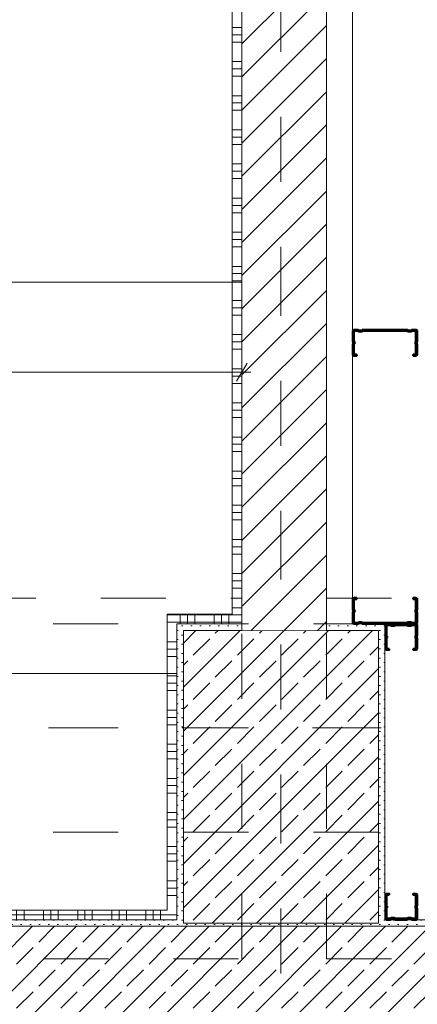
# Model space of a CAD drawing. Header units: metres. Extents: x -3.5 to 65.3, y -10.9 to 16.7.
# Tile 118 of 213: x 46.928 to 47.54, y 0.125 to 1.639. Entities that reach past the tile are written whole.
import ezdxf

# ---------------------------------------------------------------- set-up
doc = ezdxf.new("R2010")
doc.units = ezdxf.units.M
doc.header["$MEASUREMENT"] = 0
for name, pattern in [('Achse', [0.08, 0.04, -0.02, 0, -0.02]), ('Strichlinie doppelt', [0.218722, 0.105833, -0.042333, 0.028222, -0.042333]), ('Untersicht', [0.04, 0.03, -0.01]), ('Wipeout_Contour', [1, 0, -1])]:
    doc.linetypes.add(name, pattern=pattern)
for name, color, linetype in [('102 - Bemaßung_ Beschriftung.Detail_ Ausschnitt', 7, 'Continuous'), ('451 - Universal.Achsen Raster', 7, 'Continuous'), ('604 - Struktur.Wand Aussen', 7, 'Continuous'), ('605 - Struktur.Wand Innen', 7, 'Continuous'), ('607 - Struktur.Stütze', 7, 'Continuous'), ('608 - Struktur.Träger', 7, 'Continuous'), ('653 - Abdeckung.TB Verkofferung', 7, 'Continuous'), ('654 - Abdeckung.Wand Belag', 7, 'Continuous'), ('660 - Unterkonstruktion.Trockenbau', 7, 'Continuous'), ('Neubau_606 - Struktur.Wand Innen Ausbau', 7, 'Continuous'), ('Neubau_650 - Abdeckung.Fußboden Aufbau', 7, 'Continuous'), ('Neubau_653 - Abdeckung.TB Verkofferung', 7, 'Continuous')]:
    doc.layers.add(name, color=color, linetype=linetype)
doc.styles.add('ERSTELLTER_STIL_1', font='txt')
doc.dimstyles.new('ERSTELLTER_STIL__1', dxfattribs={"dimtxt": 0.04, "dimasz": 0.02128, "dimexe": 0.18, "dimexo": 0.0625, "dimgap": 0, "dimtad": 1, "dimtih": 1, "dimtoh": 1, "dimzin": 0, "dimdsep": 46, "dimtxsty": 'ERSTELLTER_STIL_1', "dimblk": 'ARROWHEAD_2', "dimblk1": 'ARROWHEAD_2', "dimblk2": 'ARROWHEAD_2', "dimcen": 0.09, "dimse1": 1, "dimse2": 1, "dimclrd": 7, "dimclre": 7, "dimclrt": 7, "dimazin": 0, "dimtfac": 1, "dimtdec": 4, "dimtmove": 0, "dimatfit": 3, "dimfxl": 1, "dimtolj": 1, "dimtzin": 0, "dimarcsym": 0})
doc.dimstyles.new('ERSTELLTER_STIL__3', dxfattribs={"dimtxt": 0.04, "dimasz": 0.02128, "dimexe": 0.18, "dimexo": 0.0625, "dimgap": 0, "dimtad": 1, "dimzin": 0, "dimdsep": 46, "dimtxsty": 'ERSTELLTER_STIL_1', "dimblk": 'ARROWHEAD_2', "dimblk1": 'ARROWHEAD_2', "dimblk2": 'ARROWHEAD_2', "dimcen": 0.09, "dimse1": 1, "dimse2": 1, "dimclrd": 7, "dimclre": 7, "dimclrt": 7, "dimazin": 0, "dimtfac": 1, "dimtdec": 4, "dimtmove": 0, "dimatfit": 3, "dimfxl": 1, "dimtolj": 1, "dimtzin": 0, "dimarcsym": 0})
doc.dimstyles.new('ERSTELLTER_STIL__4', dxfattribs={"dimtxt": 0.04, "dimasz": 0.02128, "dimexe": 0.18, "dimexo": 0.0625, "dimgap": 0, "dimtad": 1, "dimzin": 0, "dimdsep": 46, "dimtxsty": 'ERSTELLTER_STIL_1', "dimblk": 'ARROWHEAD_2', "dimblk1": 'ARROWHEAD_2', "dimblk2": 'ARROWHEAD_2', "dimcen": 0.09, "dimse1": 1, "dimse2": 1, "dimclrd": 7, "dimclre": 7, "dimclrt": 7, "dimazin": 0, "dimtfac": 1, "dimtdec": 4, "dimtmove": 2, "dimatfit": 3, "dimfxl": 1, "dimtolj": 1, "dimtzin": 0, "dimarcsym": 0})
pattern_1 = [(45, (0, 0), (-0.033941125, 0.033941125), []), (45, (-0.01697, 0.01697), (-0.033941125, 0.033941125), [0.036, -0.012])]
pattern_2 = [(45, (0, 0), (-0.0070710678, 0.0070710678), [0, -0.01])]

# ---------------------------------------------------------------- blocks, each defined once
blk = doc.blocks.new('*X109')
at = {"layer": '654 - Abdeckung.Wand Belag', "color": 7, "linetype": 'Continuous', "lineweight": 5}
blk.add_line((47.1625, 0.2625), (47.17, 0.2625), dxfattribs=at)
blk = doc.blocks.new('*X110')
at = {"layer": '654 - Abdeckung.Wand Belag', "color": 7, "linetype": 'Continuous', "lineweight": 5}
blk.add_line((47.155, 0.2625), (47.1625, 0.2625), dxfattribs=at)
blk = doc.blocks.new('*X111')
at = {"layer": '654 - Abdeckung.Wand Belag', "color": 7, "linetype": 'Continuous', "lineweight": 5}
for p, q in [((46.77, 0.2625), (46.7775, 0.2625)), ((46.7775, 0.27), (46.7775, 0.2625)), ((46.7775, 0.2625), (46.83, 0.2625)), ((46.7775, 0.2625), (46.7775, 0.255)), ((46.8075, 0.27), (46.8075, 0.2625)), ((46.8075, 0.2625), (46.8075, 0.255)), ((46.8187, 0.27), (46.8187, 0.2625)), ((46.8187, 0.2625), (46.8187, 0.255)), ((46.83, 0.27), (46.83, 0.2625)), ((46.83, 0.2625), (46.8825, 0.2625)), ((46.83, 0.2625), (46.83, 0.255)), ((46.86, 0.27), (46.86, 0.2625)), ((46.86, 0.2625), (46.86, 0.255)), ((46.8712, 0.27), (46.8712, 0.2625)), ((46.8712, 0.2625), (46.8712, 0.255)), ((46.8825, 0.27), (46.8825, 0.2625)), ((46.8825, 0.2625), (46.935, 0.2625)), ((46.8825, 0.2625), (46.8825, 0.255)), ((46.9125, 0.27), (46.9125, 0.2625)), ((46.9125, 0.2625), (46.9125, 0.255)), ((46.9237, 0.27), (46.9237, 0.2625)), ((46.9237, 0.2625), (46.9237, 0.255)), ((46.935, 0.27), (46.935, 0.2625)), ((46.935, 0.2625), (46.9875, 0.2625)), ((46.935, 0.2625), (46.935, 0.255)), ((46.965, 0.27), (46.965, 0.2625)), ((46.965, 0.2625), (46.965, 0.255)), ((46.9762, 0.27), (46.9762, 0.2625)), ((46.9762, 0.2625), (46.9762, 0.255)), ((46.9875, 0.27), (46.9875, 0.2625)), ((46.9875, 0.2625), (47.04, 0.2625)), ((46.9875, 0.2625), (46.9875, 0.255)), ((47.0175, 0.27), (47.0175, 0.2625)), ((47.0175, 0.2625), (47.0175, 0.255)), ((47.0287, 0.27), (47.0287, 0.2625)), ((47.0287, 0.2625), (47.0287, 0.255)), ((47.04, 0.27), (47.04, 0.2625)), ((47.04, 0.2625), (47.0925, 0.2625)), ((47.04, 0.2625), (47.04, 0.255)), ((47.07, 0.27), (47.07, 0.2625)), ((47.07, 0.2625), (47.07, 0.255)), ((47.0812, 0.27), (47.0812, 0.2625)), ((47.0812, 0.2625), (47.0812, 0.255)), ((47.0925, 0.27), (47.0925, 0.2625)), ((47.0925, 0.2625), (47.145, 0.2625)), ((47.0925, 0.2625), (47.0925, 0.255)), ((47.1225, 0.27), (47.1225, 0.2625)), ((47.1225, 0.2625), (47.1225, 0.255)), ((47.1337, 0.27), (47.1337, 0.2625)), ((47.1337, 0.2625), (47.1337, 0.255)), ((47.145, 0.27), (47.145, 0.2625)), ((47.145, 0.2625), (47.155, 0.2625)), ((47.145, 0.2625), (47.145, 0.255))]:
    blk.add_line(p, q, dxfattribs=at)
blk = doc.blocks.new('*X115')
at = {"layer": '654 - Abdeckung.Wand Belag', "color": 7, "linetype": 'Continuous', "lineweight": 5}
for p, q in [((47.2562, 0.7238), (47.27, 0.7238)), ((47.2675, 0.7125), (47.27, 0.7125))]:
    blk.add_line(p, q, dxfattribs=at)
blk = doc.blocks.new('*X116')
at = {"layer": '654 - Abdeckung.Wand Belag', "color": 7, "linetype": 'Continuous', "lineweight": 5}
for p, q in [((47.155, 0.7238), (47.1562, 0.7238)), ((47.155, 0.7125), (47.1675, 0.7125))]:
    blk.add_line(p, q, dxfattribs=at)
blk = doc.blocks.new('*X117')
at = {"layer": '654 - Abdeckung.Wand Belag', "color": 7, "linetype": 'Continuous', "lineweight": 5}
for p, q in [((47.255, 0.7238), (47.2562, 0.7238)), ((47.255, 0.7125), (47.2675, 0.7125))]:
    blk.add_line(p, q, dxfattribs=at)
blk = doc.blocks.new('*X118')
at = {"layer": '654 - Abdeckung.Wand Belag', "color": 7, "linetype": 'Continuous', "lineweight": 5}
for p, q in [((47.17, 0.7238), (47.1975, 0.7238)), ((47.17, 0.7125), (47.1975, 0.7125)), ((47.175, 0.725), (47.175, 0.71)), ((47.1862, 0.725), (47.1862, 0.71)), ((47.1975, 0.725), (47.1975, 0.71)), ((47.1975, 0.7238), (47.25, 0.7238)), ((47.1975, 0.7125), (47.25, 0.7125)), ((47.2275, 0.725), (47.2275, 0.71)), ((47.2387, 0.725), (47.2387, 0.71)), ((47.25, 0.725), (47.25, 0.71)), ((47.25, 0.7238), (47.255, 0.7238)), ((47.25, 0.7125), (47.255, 0.7125))]:
    blk.add_line(p, q, dxfattribs=at)
blk = doc.blocks.new('*X119')
at = {"layer": '654 - Abdeckung.Wand Belag', "color": 7, "linetype": 'Continuous', "lineweight": 5}
for p, q in [((47.1562, 0.7238), (47.17, 0.7238)), ((47.1675, 0.7125), (47.17, 0.7125))]:
    blk.add_line(p, q, dxfattribs=at)
blk = doc.blocks.new('*X120')
at = {"layer": '654 - Abdeckung.Wand Belag', "color": 7, "linetype": 'Continuous', "lineweight": 5}
for p, q in [((47.155, 0.6825), (47.17, 0.6825)), ((47.155, 0.6713), (47.17, 0.6713)), ((47.155, 0.66), (47.17, 0.66)), ((47.155, 0.63), (47.17, 0.63)), ((47.155, 0.6188), (47.17, 0.6188)), ((47.155, 0.6075), (47.17, 0.6075)), ((47.155, 0.5775), (47.17, 0.5775)), ((47.155, 0.5663), (47.17, 0.5663)), ((47.155, 0.555), (47.17, 0.555)), ((47.155, 0.525), (47.17, 0.525)), ((47.155, 0.5138), (47.17, 0.5138)), ((47.155, 0.5025), (47.17, 0.5025)), ((47.155, 0.4725), (47.17, 0.4725)), ((47.155, 0.4613), (47.17, 0.4613)), ((47.155, 0.45), (47.17, 0.45)), ((47.155, 0.42), (47.17, 0.42)), ((47.155, 0.4088), (47.17, 0.4088)), ((47.155, 0.3975), (47.17, 0.3975)), ((47.155, 0.3675), (47.17, 0.3675)), ((47.155, 0.3563), (47.17, 0.3563)), ((47.155, 0.345), (47.17, 0.345)), ((47.155, 0.315), (47.17, 0.315)), ((47.155, 0.3038), (47.17, 0.3038)), ((47.155, 0.2925), (47.17, 0.2925))]:
    blk.add_line(p, q, dxfattribs=at)
blk = doc.blocks.new('*X123')
at = {"layer": '654 - Abdeckung.Wand Belag', "color": 7, "linetype": 'Continuous', "lineweight": 5}
for p, q in [((47.255, 1.6275), (47.27, 1.6275)), ((47.255, 1.6163), (47.27, 1.6163)), ((47.255, 1.605), (47.27, 1.605)), ((47.255, 1.575), (47.27, 1.575)), ((47.255, 1.5638), (47.27, 1.5638)), ((47.255, 1.5525), (47.27, 1.5525)), ((47.255, 1.5225), (47.27, 1.5225)), ((47.255, 1.5113), (47.27, 1.5113)), ((47.255, 1.5), (47.27, 1.5)), ((47.255, 1.47), (47.27, 1.47)), ((47.255, 1.4588), (47.27, 1.4588)), ((47.255, 1.4475), (47.27, 1.4475)), ((47.255, 1.4175), (47.27, 1.4175)), ((47.255, 1.4063), (47.27, 1.4063)), ((47.255, 1.395), (47.27, 1.395)), ((47.255, 1.365), (47.27, 1.365)), ((47.255, 1.3538), (47.27, 1.3538)), ((47.255, 1.3425), (47.27, 1.3425)), ((47.255, 1.3125), (47.27, 1.3125)), ((47.255, 1.3013), (47.27, 1.3013)), ((47.255, 1.29), (47.27, 1.29)), ((47.255, 1.26), (47.27, 1.26)), ((47.255, 1.2488), (47.27, 1.2488)), ((47.255, 1.2375), (47.27, 1.2375)), ((47.255, 1.2075), (47.27, 1.2075)), ((47.255, 1.1963), (47.27, 1.1963)), ((47.255, 1.185), (47.27, 1.185)), ((47.255, 1.155), (47.27, 1.155)), ((47.255, 1.1438), (47.27, 1.1438)), ((47.255, 1.1325), (47.27, 1.1325)), ((47.255, 1.1025), (47.27, 1.1025)), ((47.255, 1.0913), (47.27, 1.0913)), ((47.255, 1.08), (47.27, 1.08)), ((47.255, 1.05), (47.27, 1.05)), ((47.255, 1.0388), (47.27, 1.0388)), ((47.255, 1.0275), (47.27, 1.0275)), ((47.255, 0.9975), (47.27, 0.9975)), ((47.255, 0.9863), (47.27, 0.9863)), ((47.255, 0.975), (47.27, 0.975)), ((47.255, 0.945), (47.27, 0.945)), ((47.255, 0.9338), (47.27, 0.9338)), ((47.255, 0.9225), (47.27, 0.9225)), ((47.255, 0.8925), (47.27, 0.8925)), ((47.255, 0.8813), (47.27, 0.8813)), ((47.255, 0.87), (47.27, 0.87)), ((47.255, 0.84), (47.27, 0.84)), ((47.255, 0.8288), (47.27, 0.8288)), ((47.255, 0.8175), (47.27, 0.8175)), ((47.255, 0.7875), (47.27, 0.7875)), ((47.255, 0.7763), (47.27, 0.7763)), ((47.255, 0.765), (47.27, 0.765)), ((47.255, 0.735), (47.27, 0.735))]:
    blk.add_line(p, q, dxfattribs=at)
blk = doc.blocks.new('*D198')
at = {"layer": '102 - Bemaßung_ Beschriftung.Detail_ Ausschnitt', "color": 7, "linetype": 'Continuous', "lineweight": 5}
for p, q in [((45.5031, 1.1113), (45.4869, 1.0833)), ((45.495, 1.0763), (45.495, 1.1183)), ((47.2619, 1.0833), (47.2781, 1.1113)), ((47.27, 1.0763), (47.27, 1.1183)), ((45.495, 1.0973), (47.27, 1.0973)), ((47.27, 1.0973), (47.2837, 1.0973))]:
    blk.add_line(p, q, dxfattribs=at)
at = {"layer": '102 - Bemaßung_ Beschriftung.Detail_ Ausschnitt', "color": 7, "lineweight": 5, "insert": (46.3193, 1.0975), "char_height": 0.04, "attachment_point": 7, "style": 'ERSTELLTER_STIL_1'}
blk.add_mtext('\\A1;{\\pql;\\fArial|b0|i0|c0|p38;1,77\\fArial|b0|i0|c0|p38;\\A1{\\H.66x;\\S5^  ;}}', dxfattribs=at)
blk = doc.blocks.new('ARROWHEAD_2')
at = {"color": 0, "linetype": 'Continuous', "lineweight": 0}
for p, q in [((0, 0), (-1, 0)), ((-0.378, -0.655), (0.378, 0.655))]:
    blk.add_line(p, q, dxfattribs=at)
blk = doc.blocks.new('*D206')
at = {"layer": '102 - Bemaßung_ Beschriftung.Detail_ Ausschnitt', "color": 7, "linetype": 'Continuous', "lineweight": 5}
for p, q in [((46.809, 0.7019), (46.781, 0.7181)), ((46.795, 0.71), (46.795, 0.7237)), ((46.816, 0.71), (46.774, 0.71)), ((46.795, 0.255), (46.795, 0.71)), ((46.781, 0.2631), (46.809, 0.2469)), ((46.816, 0.255), (46.774, 0.255)), ((46.795, 0.2413), (46.795, 0.255))]:
    blk.add_line(p, q, dxfattribs=at)
at = {"layer": '102 - Bemaßung_ Beschriftung.Detail_ Ausschnitt', "color": 7, "lineweight": 5, "insert": (46.7876, 0.4421), "char_height": 0.04, "attachment_point": 7, "rotation": 90, "style": 'ERSTELLTER_STIL_1'}
blk.add_mtext('\\A1;{\\pql;\\fArial|b0|i0|c0|p38;45\\fArial|b0|i0|c0|p38;\\A1{\\H.66x;\\S5^  ;}}', dxfattribs=at)
blk = doc.blocks.new('*D326')
at = {"layer": '102 - Bemaßung_ Beschriftung.Detail_ Ausschnitt', "color": 7, "linetype": 'Continuous', "lineweight": 5}
for p, q in [((46.7881, -0.4486), (46.7719, -0.4766)), ((46.78, -0.4836), (46.78, -0.4416)), ((47.1881, -0.4486), (47.1719, -0.4766)), ((47.18, -0.4836), (47.18, -0.4416)), ((46.78, -0.4626), (47.18, -0.4626))]:
    blk.add_line(p, q, dxfattribs=at)
at = {"layer": '102 - Bemaßung_ Beschriftung.Detail_ Ausschnitt', "color": 7, "lineweight": 5, "insert": (46.9496, -0.4546), "char_height": 0.04, "attachment_point": 7, "style": 'ERSTELLTER_STIL_1'}
blk.add_mtext('\\A1;{\\pql;\\fArial|b0|i0|c0|p38;40}', dxfattribs=at)
blk = doc.blocks.new('*D327')
at = {"layer": '102 - Bemaßung_ Beschriftung.Detail_ Ausschnitt', "color": 7, "linetype": 'Continuous', "lineweight": 5}
for p, q in [((47.1881, -0.4486), (47.1719, -0.4766)), ((47.18, -0.4836), (47.18, -0.4416)), ((47.4719, -0.4766), (47.4881, -0.4486)), ((47.48, -0.4836), (47.48, -0.4416)), ((47.18, -0.4626), (47.48, -0.4626)), ((47.48, -0.4626), (47.4937, -0.4626))]:
    blk.add_line(p, q, dxfattribs=at)
at = {"layer": '102 - Bemaßung_ Beschriftung.Detail_ Ausschnitt', "color": 7, "lineweight": 5, "insert": (47.2996, -0.4546), "char_height": 0.04, "attachment_point": 7, "style": 'ERSTELLTER_STIL_1'}
blk.add_mtext('\\A1;{\\pql;\\fArial|b0|i0|c0|p38;30}', dxfattribs=at)
blk = doc.blocks.new('*D335')
at = {"layer": '102 - Bemaßung_ Beschriftung.Detail_ Ausschnitt', "color": 7, "linetype": 'Continuous', "lineweight": 5}
for p, q in [((44.21, -0.5836), (44.21, -0.5416)), ((47.17, -0.5836), (47.17, -0.5416)), ((44.2181, -0.5486), (44.2019, -0.5766)), ((47.1781, -0.5486), (47.1619, -0.5766)), ((44.21, -0.5626), (47.17, -0.5626))]:
    blk.add_line(p, q, dxfattribs=at)
at = {"layer": '102 - Bemaßung_ Beschriftung.Detail_ Ausschnitt', "color": 7, "lineweight": 5, "insert": (45.6368, -0.5546), "char_height": 0.04, "attachment_point": 7, "style": 'ERSTELLTER_STIL_1'}
blk.add_mtext('\\A1;{\\pql;\\fArial|b0|i0|c0|p38;2,96}', dxfattribs=at)
blk = doc.blocks.new('*D336')
at = {"layer": '102 - Bemaßung_ Beschriftung.Detail_ Ausschnitt', "color": 7, "linetype": 'Continuous', "lineweight": 5}
for p, q in [((47.17, -0.5836), (47.17, -0.5416)), ((47.27, -0.5836), (47.27, -0.5416)), ((47.1781, -0.5486), (47.1619, -0.5766)), ((47.2781, -0.5486), (47.2619, -0.5766)), ((47.17, -0.5626), (47.27, -0.5626))]:
    blk.add_line(p, q, dxfattribs=at)
at = {"layer": '102 - Bemaßung_ Beschriftung.Detail_ Ausschnitt', "color": 7, "lineweight": 5, "insert": (47.1896, -0.5546), "char_height": 0.04, "attachment_point": 7, "style": 'ERSTELLTER_STIL_1'}
blk.add_mtext('\\A1;{\\pql;\\fArial|b0|i0|c0|p38;10}', dxfattribs=at)
blk = doc.blocks.new('*D337')
at = {"layer": '102 - Bemaßung_ Beschriftung.Detail_ Ausschnitt', "color": 7, "linetype": 'Continuous', "lineweight": 5}
for p, q in [((47.27, -0.5836), (47.27, -0.5416)), ((47.4, -0.5836), (47.4, -0.5416)), ((47.2781, -0.5486), (47.2619, -0.5766)), ((47.3919, -0.5766), (47.4081, -0.5486)), ((47.27, -0.5626), (47.4, -0.5626)), ((47.4, -0.5626), (47.4137, -0.5626))]:
    blk.add_line(p, q, dxfattribs=at)
at = {"layer": '102 - Bemaßung_ Beschriftung.Detail_ Ausschnitt', "color": 7, "lineweight": 5, "insert": (47.3046, -0.5546), "char_height": 0.04, "attachment_point": 7, "style": 'ERSTELLTER_STIL_1'}
blk.add_mtext('\\A1;{\\pql;\\fArial|b0|i0|c0|p38;13}', dxfattribs=at)
blk = doc.blocks.new('*D400')
at = {"layer": '102 - Bemaßung_ Beschriftung.Detail_ Ausschnitt', "color": 7, "linetype": 'Continuous', "lineweight": 5}
for p, q in [((46.681, 0.6416), (46.709, 0.6254)), ((46.716, 0.6335), (46.674, 0.6335)), ((46.695, 0.255), (46.695, 0.6335)), ((46.681, 0.2631), (46.709, 0.2469)), ((46.716, 0.255), (46.674, 0.255)), ((46.695, 0.2413), (46.695, 0.255))]:
    blk.add_line(p, q, dxfattribs=at)
at = {"layer": '102 - Bemaßung_ Beschriftung.Detail_ Ausschnitt', "color": 7, "lineweight": 5, "insert": (46.6877, 0.4184), "char_height": 0.04, "attachment_point": 7, "rotation": 90, "style": 'ERSTELLTER_STIL_1'}
blk.add_mtext('\\A1;{\\pql;\\fArial|b0|i0|c0|p38;37\\fArial|b0|i0|c0|p38;\\A1{\\H.66x;\\S85^  ;}}', dxfattribs=at)

msp = doc.modelspace()

# ---------------------------------------------------------------- hatches: boundary and pattern name
at = {"layer": '604 - Struktur.Wand Aussen', "linetype": 'Continuous', "lineweight": 0, "true_color": 0x000000}
h = msp.add_hatch(dxfattribs=at)
h.set_pattern_fill('Beton__Stahlbeton_0001', color=18, style=0, pattern_type=2)
h.set_pattern_definition(pattern_1)
h.paths.add_polyline_path([(46.72, 0.125), (46.72, 0.005), (48, 0.005), (48, 0.125), (47.94, 0.125), (47.94, 0.195), (47.94, 0.245), (46.78, 0.245), (46.78, 0.195), (46.78, 0.125)])
h = msp.add_hatch(dxfattribs=at)
h.set_pattern_fill('Gips_0001', color=18, style=0, pattern_type=2)
h.set_pattern_definition(pattern_2)
h.paths.add_polyline_path([(46.78, 0.245), (47.17, 0.245), (47.17, 0.255), (46.78, 0.255)])
h = msp.add_hatch(dxfattribs=at)
h.set_pattern_fill('Gips_0001', color=18, style=0, pattern_type=2)
h.set_pattern_definition(pattern_2)
h.paths.add_polyline_path([(47.94, 0.255), (47.49, 0.255), (47.49, 0.245), (47.94, 0.245)])
at = {"layer": '607 - Struktur.Stütze', "linetype": 'Continuous', "lineweight": 0, "true_color": 0x000000}
h = msp.add_hatch(dxfattribs=at)
h.set_pattern_fill('Gips_0001', color=18, style=0, pattern_type=2)
h.set_pattern_definition(pattern_2)
h.paths.add_polyline_path([(47.17, 0.71), (47.17, 0.255), (47.18, 0.255), (47.18, 0.7), (47.27, 0.7), (47.27, 0.71)])
h = msp.add_hatch(dxfattribs=at)
h.set_pattern_fill('Beton__Stahlbeton_0001', color=18, style=0, pattern_type=2)
h.set_pattern_definition(pattern_1)
h.paths.add_polyline_path([(47.18, 0.25), (47.48, 0.25), (47.48, 0.7), (47.18, 0.7)])
h = msp.add_hatch(dxfattribs=at)
h.set_pattern_fill('Gips_0001', color=18, style=0, pattern_type=2)
h.set_pattern_definition(pattern_2)
h.paths.add_polyline_path([(47.4, 0.7), (47.48, 0.7), (47.48, 0.255), (47.49, 0.255), (47.49, 0.71), (47.4, 0.71)])
h = msp.add_hatch(dxfattribs=at)
h.set_pattern_fill('Gips_0001', color=18, style=0, pattern_type=2)
h.set_pattern_definition(pattern_2)
h.paths.add_polyline_path([(47.17, 0.255), (47.17, 0.245), (47.49, 0.245), (47.49, 0.255), (47.48, 0.255), (47.48, 0.25), (47.18, 0.25), (47.18, 0.255)])
at = {"layer": 'Neubau_650 - Abdeckung.Fußboden Aufbau', "linetype": 'Continuous', "lineweight": 13, "true_color": 0xafafaf}
h = msp.add_hatch(dxfattribs=at)
h.set_pattern_fill('Raster_60x60_Fuge_2mm_0001', color=253, style=0, pattern_type=2)
h.set_pattern_definition([(0, (46.29497, 3.6435), (0, 0.602), []), (90, (46.29497, 3.6435), (-0.602, 0), [])])
h.paths.add_polyline_path([(47.27, 3.72), (43.965, 3.72), (43.965, 0.49), (44.21, 0.49), (44.21, 0.255), (47.17, 0.255), (47.17, 0.71), (47.27, 0.71)])

# ---------------------------------------------------------------- linework, layer by layer
at = {"layer": '451 - Universal.Achsen Raster', "color": 160, "linetype": 'Strichlinie doppelt', "lineweight": 9, "true_color": 0x3232ff}
msp.add_line((64.935, 0.55), (-3.175, 0.55), dxfattribs=at)
at = {"layer": '604 - Struktur.Wand Aussen', "color": 7, "linetype": 'Continuous', "lineweight": 13}
msp.add_line((47.94, 0.245), (46.78, 0.245), dxfattribs=at)
at = {"layer": '604 - Struktur.Wand Aussen', "color": 7, "linetype": 'Continuous', "lineweight": 5, "flags": 128}
for points in [[(47.17, 0.255), (46.78, 0.255)], [(47.94, 0.255), (47.49, 0.255)]]:
    msp.add_lwpolyline(points, dxfattribs=at)
at = {"layer": '607 - Struktur.Stütze', "color": 7, "linetype": 'Continuous', "lineweight": 5, "flags": 128}
for points in [[(47.27, 0.71), (47.17, 0.71), (47.17, 0.255)], [(47.49, 0.255), (47.49, 0.71), (47.4, 0.71)]]:
    msp.add_lwpolyline(points, dxfattribs=at)
at = {"layer": '607 - Struktur.Stütze', "color": 7, "linetype": 'Continuous', "lineweight": 13, "flags": 128}
msp.add_lwpolyline([(47.18, 0.25), (47.48, 0.25), (47.48, 0.7), (47.18, 0.7)], close=True, dxfattribs=at)
at = {"layer": '608 - Struktur.Träger', "color": 7, "linetype": 'Achse', "lineweight": 9}
msp.add_line((0.38, 0.55), (61.88, 0.55), dxfattribs=at)
at = {"layer": '608 - Struktur.Träger', "color": 7, "linetype": 'Untersicht', "lineweight": 13}
msp.add_line((0.38, 0.39), (61.88, 0.39), dxfattribs=at)
at = {"layer": '653 - Abdeckung.TB Verkofferung', "color": 7, "linetype": 'Untersicht', "lineweight": 9}
msp.add_line((47.4, 0.195), (50.85, 0.195), dxfattribs=at)
at = {"layer": '654 - Abdeckung.Wand Belag', "color": 7, "linetype": 'Continuous', "lineweight": 5, "flags": 128}
for points in [[(47.255, 3.705), (47.255, 0.725)], [(47.155, 0.725), (47.155, 0.71)], [(47.255, 0.725), (47.155, 0.725)], [(47.155, 0.71), (47.155, 0.27)], [(47.17, 0.27), (47.17, 0.71)], [(47.155, 0.27), (46.77, 0.27)], [(47.17, 0.255), (47.17, 0.27)], [(46.77, 0.255), (47.17, 0.255)]]:
    msp.add_lwpolyline(points, dxfattribs=at)
at = {"layer": '660 - Unterkonstruktion.Trockenbau', "color": 7, "linetype": 'Continuous', "lineweight": 50, "flags": 128}
for points in [[(47.4466, 1.1242), (47.4466, 1.1225), (47.4426, 1.1225, -0.414214), (47.4406, 1.1245), (47.4406, 1.1405, -0.267949), (47.4416, 1.1423, 0.57735), (47.4416, 1.1427, -0.267949), (47.4406, 1.1444), (47.4406, 1.1605, -0.414214), (47.4426, 1.1625), (47.4481, 1.1625, -0.250492), (47.4498, 1.1616, 0.250492), (47.45, 1.1615), (47.4542, 1.1615, 0.250492), (47.4544, 1.1616, -0.250492), (47.4561, 1.1625), (47.5239, 1.1625, -0.250492), (47.5256, 1.1616, 0.250492), (47.5258, 1.1615), (47.53, 1.1615, 0.250492), (47.5302, 1.1616, -0.250492), (47.5319, 1.1625), (47.5374, 1.1625, -0.414214), (47.5394, 1.1605), (47.5394, 1.1444, -0.267949), (47.5384, 1.1427, 0.57735), (47.5384, 1.1423, -0.267949), (47.5394, 1.1405), (47.5394, 1.1245, -0.414214), (47.5374, 1.1225), (47.5334, 1.1225), (47.5334, 1.1242), (47.5374, 1.1242, 0.414214), (47.5376, 1.1245), (47.5376, 1.1405, 0.267949), (47.5375, 1.1408, -0.57735), (47.5375, 1.1442, 0.267949), (47.5376, 1.1444), (47.5376, 1.1605, 0.414214), (47.5374, 1.1607), (47.5319, 1.1607, 0.250492), (47.5317, 1.1606, -0.250492), (47.53, 1.1597), (47.5258, 1.1597, -0.250492), (47.5241, 1.1606, 0.250492), (47.5239, 1.1607), (47.4561, 1.1607, 0.250492), (47.4559, 1.1606, -0.250492), (47.4542, 1.1597), (47.45, 1.1597, -0.250492), (47.4483, 1.1606, 0.250492), (47.4481, 1.1607), (47.4426, 1.1607, 0.414214), (47.4423, 1.1605), (47.4423, 1.1444, 0.267949), (47.4425, 1.1442, -0.57735), (47.4425, 1.1408, 0.267949), (47.4423, 1.1405), (47.4423, 1.1245, 0.414214), (47.4426, 1.1242)], [(47.4466, 0.7482), (47.4466, 0.75), (47.4426, 0.75, 0.414214), (47.4406, 0.748), (47.4406, 0.7319, 0.267949), (47.4416, 0.7302, -0.57735), (47.4416, 0.7298, 0.267949), (47.4406, 0.728), (47.4406, 0.712, 0.414214), (47.4426, 0.71), (47.4481, 0.71, 0.250492), (47.4498, 0.7109, -0.250492), (47.45, 0.711), (47.4542, 0.711, -0.250492), (47.4544, 0.7109, 0.250492), (47.4561, 0.71), (47.5239, 0.71, 0.250492), (47.5256, 0.7109, -0.250492), (47.5258, 0.711), (47.53, 0.711, -0.250492), (47.5302, 0.7109, 0.250492), (47.5319, 0.71), (47.5374, 0.71, 0.414214), (47.5394, 0.712), (47.5394, 0.728, 0.267949), (47.5384, 0.7298, -0.57735), (47.5384, 0.7302, 0.267949), (47.5394, 0.7319), (47.5394, 0.748, 0.414214), (47.5374, 0.75), (47.5334, 0.75), (47.5334, 0.7482), (47.5374, 0.7482, -0.414214), (47.5376, 0.748), (47.5376, 0.7319, -0.267949), (47.5375, 0.7317, 0.57735), (47.5375, 0.7283, -0.267949), (47.5376, 0.728), (47.5376, 0.712, -0.414214), (47.5374, 0.7117), (47.5319, 0.7117, -0.250492), (47.5317, 0.7118, 0.250492), (47.53, 0.7127), (47.5258, 0.7127, 0.250492), (47.5241, 0.7118, -0.250492), (47.5239, 0.7117), (47.4561, 0.7117, -0.250492), (47.4559, 0.7118, 0.250492), (47.4542, 0.7127), (47.45, 0.7127, 0.250492), (47.4483, 0.7118, -0.250492), (47.4481, 0.7117), (47.4426, 0.7117, -0.414214), (47.4423, 0.712), (47.4423, 0.728, -0.267949), (47.4425, 0.7283, 0.57735), (47.4425, 0.7317, -0.267949), (47.4423, 0.7319), (47.4423, 0.748, -0.414214), (47.4426, 0.7482)], [(47.4966, 0.6717), (47.4966, 0.67), (47.4926, 0.67, -0.414214), (47.4906, 0.672), (47.4906, 0.688, -0.267949), (47.4916, 0.6898, 0.57735), (47.4916, 0.6902, -0.267949), (47.4906, 0.6919), (47.4906, 0.708, -0.414214), (47.4926, 0.71), (47.4981, 0.71, -0.250492), (47.4998, 0.7091, 0.250492), (47.5, 0.709), (47.5042, 0.709, 0.250492), (47.5044, 0.7091, -0.250492), (47.5061, 0.71), (47.5239, 0.71, -0.250492), (47.5256, 0.7091, 0.250492), (47.5258, 0.709), (47.53, 0.709, 0.250492), (47.5302, 0.7091, -0.250492), (47.5319, 0.71), (47.5374, 0.71, -0.414214), (47.5394, 0.708), (47.5394, 0.6919, -0.267949), (47.5384, 0.6902, 0.57735), (47.5384, 0.6898, -0.267949), (47.5394, 0.688), (47.5394, 0.672, -0.414214), (47.5374, 0.67), (47.5334, 0.67), (47.5334, 0.6717), (47.5374, 0.6717, 0.414214), (47.5376, 0.672), (47.5376, 0.688, 0.267949), (47.5375, 0.6883, -0.57735), (47.5375, 0.6917, 0.267949), (47.5376, 0.6919), (47.5376, 0.708, 0.414214), (47.5374, 0.7082), (47.5319, 0.7082, 0.250492), (47.5317, 0.7081, -0.250492), (47.53, 0.7072), (47.5258, 0.7072, -0.250492), (47.5241, 0.7081, 0.250492), (47.5239, 0.7082), (47.5061, 0.7082, 0.250492), (47.5059, 0.7081, -0.250492), (47.5042, 0.7072), (47.5, 0.7072, -0.250492), (47.4983, 0.7081, 0.250492), (47.4981, 0.7082), (47.4926, 0.7082, 0.414214), (47.4923, 0.708), (47.4923, 0.6919, 0.267949), (47.4925, 0.6917, -0.57735), (47.4925, 0.6883, 0.267949), (47.4923, 0.688), (47.4923, 0.672, 0.414214), (47.4926, 0.6717)], [(47.4966, 0.2933), (47.4966, 0.295), (47.4926, 0.295, 0.414214), (47.4906, 0.293), (47.4906, 0.2769, 0.267949), (47.4916, 0.2752, -0.57735), (47.4916, 0.2748, 0.267949), (47.4906, 0.2731), (47.4906, 0.257, 0.414214), (47.4926, 0.255), (47.4981, 0.255, 0.250492), (47.4998, 0.2559, -0.250492), (47.5, 0.256), (47.5042, 0.256, -0.250492), (47.5044, 0.2559, 0.250492), (47.5061, 0.255), (47.5239, 0.255, 0.250492), (47.5256, 0.2559, -0.250492), (47.5258, 0.256), (47.53, 0.256, -0.250492), (47.5302, 0.2559, 0.250492), (47.5319, 0.255), (47.5374, 0.255, 0.414214), (47.5394, 0.257), (47.5394, 0.2731, 0.267949), (47.5384, 0.2748, -0.57735), (47.5384, 0.2752, 0.267949), (47.5394, 0.2769), (47.5394, 0.293, 0.414214), (47.5374, 0.295), (47.5334, 0.295), (47.5334, 0.2933), (47.5374, 0.2933, -0.414214), (47.5376, 0.293), (47.5376, 0.2769, -0.267949), (47.5375, 0.2767, 0.57735), (47.5375, 0.2733, -0.267949), (47.5376, 0.2731), (47.5376, 0.257, -0.414214), (47.5374, 0.2568), (47.5319, 0.2568, -0.250492), (47.5317, 0.2569, 0.250492), (47.53, 0.2578), (47.5258, 0.2578, 0.250492), (47.5241, 0.2569, -0.250492), (47.5239, 0.2568), (47.5061, 0.2568, -0.250492), (47.5059, 0.2569, 0.250492), (47.5042, 0.2578), (47.5, 0.2578, 0.250492), (47.4983, 0.2569, -0.250492), (47.4981, 0.2568), (47.4926, 0.2568, -0.414214), (47.4923, 0.257), (47.4923, 0.2731, -0.267949), (47.4925, 0.2733, 0.57735), (47.4925, 0.2767, -0.267949), (47.4923, 0.2769), (47.4923, 0.293, -0.414214), (47.4926, 0.2933)]]:
    msp.add_lwpolyline(points, format="xyb", close=True, dxfattribs=at)
at = {"layer": 'Neubau_606 - Struktur.Wand Innen Ausbau', "color": 1, "linetype": 'Continuous', "lineweight": 13, "flags": 128}
for points in [[(47.44, 4.99), (47.44, 0.71)], [(47.49, 0.255), (47.5675, 0.255)]]:
    msp.add_lwpolyline(points, dxfattribs=at)
at = {"layer": 'Neubau_650 - Abdeckung.Fußboden Aufbau', "color": 1, "linetype": 'Continuous', "lineweight": 13, "flags": 128}
msp.add_lwpolyline([(47.27, 3.72), (47.27, 0.71), (47.17, 0.71), (47.17, 0.255), (44.21, 0.255), (44.21, 0.49), (43.965, 0.49), (43.965, 3.72), (45.86, 3.72)], dxfattribs=at)
at = {"layer": 'Neubau_653 - Abdeckung.TB Verkofferung', "color": 1, "linetype": 'Untersicht', "lineweight": 9}
for p, q in [((46.653, 0.7495), (47.27, 0.7495)), ((47.27, 0.195), (47.27, 0.7495)), ((43.965, 0.195), (47.27, 0.195))]:
    msp.add_line(p, q, dxfattribs=at)

# ---------------------------------------------------------------- block references
at = {"layer": '654 - Abdeckung.Wand Belag', "color": 7, "lineweight": 5}
for name in ['*X116', '*X119', '*X118', '*X120', '*X111', '*X110', '*X109']:
    msp.add_blockref(name, (0, 0), dxfattribs=at)

# ---------------------------------------------------------------- dimensions: what is measured, and where the dimension line sits
at = {"layer": '102 - Bemaßung_ Beschriftung.Detail_ Ausschnitt', "color": 7, "linetype": 'Continuous', "lineweight": 5}
for base, p1, p2, dimstyle, picture, middle in [((46.79497, 0.70998), (47.16999, 0.255), (47.16999, 0.70998), 'ERSTELLTER_STIL__3', '*D206', (46.76697, 0.52664)), ((46.695, 0.6335), (47.17, 0.255), (46.295, 0.6335), 'ERSTELLTER_STIL__4', '*D400', (46.667, 0.5182))]:
    dim = msp.add_linear_dim(base=base, p1=p1, p2=p2, angle=90, dimstyle=dimstyle, dxfattribs=at)
    dim.commit()
    dim.dimension.update_dxf_attribs({"geometry": picture, "text_midpoint": middle, "dimtype": 160, "text_rotation": 90})
for base, p1, p2, picture, middle in [((47.17, -0.5626), (44.21, 0.255), (47.17, 0.71), '*D335', (45.6887, -0.5346)), ((47.18, -0.4626), (46.78, 0.195), (47.18, 0.7), '*D326', (46.9801, -0.4346))]:
    dim = msp.add_linear_dim(base=base, p1=p1, p2=p2, dimstyle='ERSTELLTER_STIL__1', dxfattribs=at)
    dim.commit()
    dim.dimension.update_dxf_attribs({"geometry": picture, "text_midpoint": middle, "dimtype": 160})

# ---------------------------------------------------------------- next in the draw order: wipeouts: each hides what was drawn before it
at = {"color": 254, "linetype": 'Wipeout_Contour', "lineweight": 0, "ltscale": 189.902977}
msp.add_wipeout([(47.27, 0.7), (47.4, 0.7), (47.4, 5.1), (47.27, 5.1)], dxfattribs=at).dxf.layer = '605 - Struktur.Wand Innen'

# ---------------------------------------------------------------- next in the draw order: hatches: boundary and pattern name
at = {"layer": '605 - Struktur.Wand Innen', "linetype": 'Continuous', "lineweight": 0, "true_color": 0x000000}
h = msp.add_hatch(dxfattribs=at)
h.set_pattern_fill('MW_Ziegel_0001', color=18, style=0, pattern_type=2)
h.set_pattern_definition([(45, (0, 0), (-0.025455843, 0.025455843), [])])
h.paths.add_polyline_path([(47.27, 0.7), (47.4, 0.7), (47.4, 5.1), (47.27, 5.1)])

# ---------------------------------------------------------------- next in the draw order: linework, layer by layer
at = {"layer": '451 - Universal.Achsen Raster', "color": 160, "linetype": 'Strichlinie doppelt', "lineweight": 9, "true_color": 0x3232ff}
msp.add_line((47.33, -10.585), (47.33, 16.355), dxfattribs=at)
at = {"layer": '605 - Struktur.Wand Innen', "color": 7, "linetype": 'Continuous', "lineweight": 18, "flags": 128}
for points in [[(47.27, 5.1), (47.27, 0.7)], [(47.4, 0.7), (47.4, 5.1)]]:
    msp.add_lwpolyline(points, dxfattribs=at)
at = {"layer": '608 - Struktur.Träger', "color": 7, "linetype": 'Untersicht', "lineweight": 13}
msp.add_line((0.38, 0.71), (61.88, 0.71), dxfattribs=at)
at = {"layer": '653 - Abdeckung.TB Verkofferung', "color": 7, "linetype": 'Untersicht', "lineweight": 9}
for p, q in [((47.4, 0.7495), (50.85, 0.7495)), ((47.4, 0.195), (47.4, 0.7495))]:
    msp.add_line(p, q, dxfattribs=at)
at = {"layer": '654 - Abdeckung.Wand Belag', "color": 7, "linetype": 'Continuous', "lineweight": 5, "flags": 128}
for points in [[(47.27, 0.725), (47.27, 3.72)], [(47.27, 0.71), (47.27, 0.725)], [(47.17, 0.71), (47.27, 0.71)]]:
    msp.add_lwpolyline(points, dxfattribs=at)

# ---------------------------------------------------------------- next in the draw order: block references
at = {"layer": '654 - Abdeckung.Wand Belag', "color": 7, "lineweight": 5}
for name in ['*X123', '*X117', '*X115']:
    msp.add_blockref(name, (0, 0), dxfattribs=at)

# ---------------------------------------------------------------- next in the draw order: dimensions: what is measured, and where the dimension line sits
at = {"layer": '102 - Bemaßung_ Beschriftung.Detail_ Ausschnitt', "color": 7, "linetype": 'Continuous', "lineweight": 5}
for base, p1, p2, picture, middle in [((47.27, 1.0973), (45.49499, 0.83998), (47.27, 0.70998), '*D198', (46.42524, 1.1253)), ((47.27, -0.5626), (47.17, 0.71), (47.27, 0.7), '*D336', (47.2201, -0.5346)), ((47.48, -0.4626), (47.18, 0.7), (47.48, 0.7), '*D327', (47.3301, -0.4346)), ((47.4, -0.5626), (47.27, 0.7), (47.4, 0.7), '*D337', (47.3351, -0.5346))]:
    dim = msp.add_linear_dim(base=base, p1=p1, p2=p2, dimstyle='ERSTELLTER_STIL__1', dxfattribs=at)
    dim.commit()
    dim.dimension.update_dxf_attribs({"geometry": picture, "text_midpoint": middle, "dimtype": 160})

doc.saveas('drawing.dxf')
